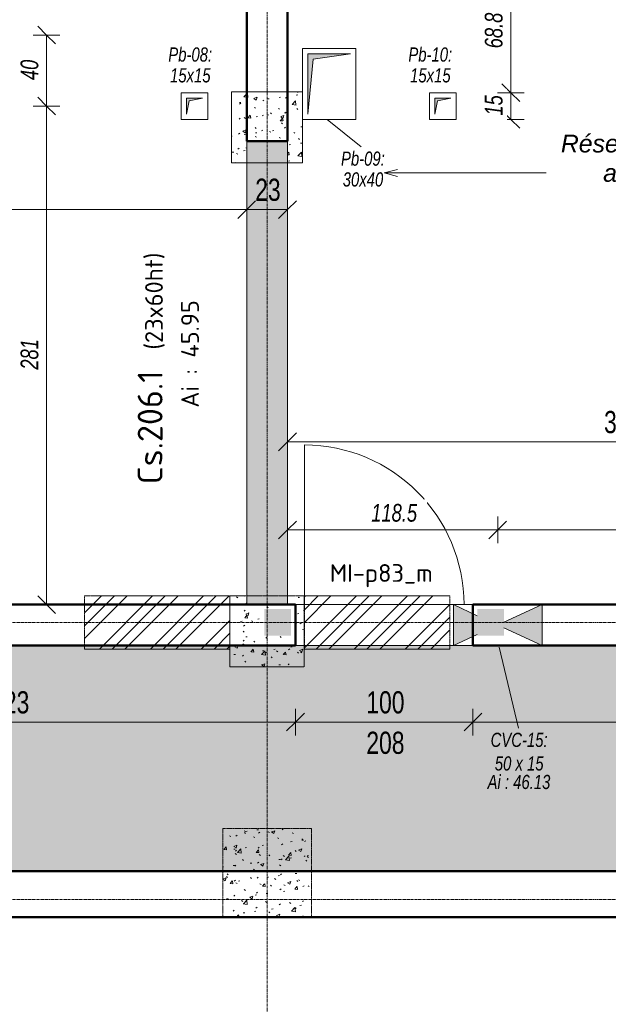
# Model space of a CAD drawing. Header units: millimetres. Extents: x 8507 to 240958, y -8745 to 78383.
# Tile 18 of 71: x 77779 to 81097, y 51283 to 56832. Entities that reach past the tile are written whole.
import ezdxf

# ---------------------------------------------------------------- set-up
doc = ezdxf.new("R2010")
doc.units = ezdxf.units.MM
doc.linetypes.add('Ligne de quadrillage', pattern=[22.225, 12.7, -3.175, 3.175, -3.175])
doc.linetypes.add('Tiret 1_16_', pattern=[3.175, 1.5875, -1.5875])
for name, color, linetype, lineweight in [('A-ANNO-DIMS', 211, 'Continuous', 9), ('A-ANNO-DIMS-50', 211, 'Continuous', 9), ('A-DETL-GENF', 92, 'Continuous', 5), ('A-DETL-MBND', 5, 'Continuous', 5), ('A-DOOR', 31, 'Continuous', 9), ('A-DOOR-IDEN', 31, 'Continuous', 9), ('A-GENM-IDEN', 13, 'Continuous', 9), ('A-WALL', 113, 'Continuous', 9), ('G-ANNO-TEXT', 231, 'Continuous', 9), ('S-BEAM-IDEN', 2, 'Continuous', 9), ('S-GRID', 1, 'Continuous', 9)]:
    doc.layers.add(name, color=color, linetype=linetype, lineweight=lineweight)
doc.styles.add('Arial Narrow_4', font='ARIALN.TTF', dxfattribs={"width": 0.9, "height": 125})
doc.styles.add('Arial Narrow_I', font='ARIALNI.TTF', dxfattribs={"width": 0.9, "height": 100})
doc.styles.add('Arial_I', font='ariali.ttf', dxfattribs={"height": 100})
doc.styles.add('Arial_I_2', font='ariali.ttf', dxfattribs={"width": 0.75, "height": 80})
doc.styles.add('ISOCPEUR', font='isocpeur.ttf', dxfattribs={"height": 100})
doc.styles.add('ISOCPEUR_B', font='txt', dxfattribs={"height": 140})
doc.dimstyles.new('AB6_1_50_-_GB', dxfattribs={"dimscale": 304.8, "dimtxt": 127.928872, "dimasz": 0.328084, "dimexe": 0.246063, "dimexo": 0.0625, "dimgap": 0.04101, "dimtad": 1, "dimdec": 0, "dimlfac": 0.1, "dimdsep": 46, "dimtxsty": 'Arial Narrow_4', "dimblk1": 'OBLIQUE', "dimblk2": 'OBLIQUE', "dimsah": 1, "dimcen": 0.09, "dimazin": 0, "dimtfac": 1, "dimtdec": 4, "dimtix": 1, "dimtmove": 0, "dimatfit": 3, "dimfxl": 0.246063, "dimfxlon": 1, "dimtvp": 1, "dimtolj": 1, "dimtzin": 0, "dimarcsym": 2})
doc.dimstyles.new('AB6_1_50_-_GB_1', dxfattribs={"dimscale": 304.8, "dimtxt": 127.928872, "dimasz": 0.328084, "dimexe": 0.246063, "dimexo": 0.0625, "dimgap": 0.04101, "dimtad": 1, "dimdec": 0, "dimlfac": 0.1, "dimdsep": 46, "dimtxsty": 'Arial Narrow_4', "dimblk1": 'OBLIQUE', "dimblk2": 'OBLIQUE', "dimsah": 1, "dimcen": 0.09, "dimazin": 0, "dimtfac": 1, "dimtdec": 4, "dimtix": 1, "dimtmove": 2, "dimatfit": 3, "dimfxl": 0.246063, "dimfxlon": 1, "dimtvp": 1, "dimtolj": 1, "dimtzin": 0, "dimarcsym": 2})
doc.dimstyles.new('AB6_1_50_-_GB_3', dxfattribs={"dimscale": 304.8, "dimtxt": 127.928872, "dimasz": 0.328084, "dimexe": 0.246063, "dimexo": 0.0625, "dimgap": 0.04101, "dimtad": 1, "dimdec": 0, "dimlfac": 0.1, "dimdsep": 46, "dimtxsty": 'Arial Narrow_4', "dimblk1": 'OBLIQUE', "dimblk2": 'OBLIQUE', "dimsah": 1, "dimcen": 0.09, "dimazin": 0, "dimtfac": 1, "dimtdec": 4, "dimtix": 1, "dimtmove": 0, "dimatfit": 3, "dimfxl": 0.246063, "dimfxlon": 1, "dimtvp": 1, "dimtolj": 1, "dimtzin": 0, "dimarcsym": 2})
doc.dimstyles.new('AB6_1_50_-_GB_Italique', dxfattribs={"dimscale": 304.8, "dimtxt": 102.343097, "dimasz": 0.328084, "dimexe": 0.246063, "dimexo": 0.0625, "dimgap": 0.057415, "dimtad": 1, "dimdec": 1, "dimlfac": 0.1, "dimrnd": 0.1, "dimdsep": 46, "dimtxsty": 'Arial Narrow_I', "dimblk1": 'OBLIQUE', "dimblk2": 'OBLIQUE', "dimsah": 1, "dimcen": 0.09, "dimazin": 0, "dimtfac": 1, "dimtdec": 4, "dimtix": 1, "dimtmove": 0, "dimatfit": 3, "dimfxl": 0.246063, "dimfxlon": 1, "dimtvp": 1, "dimtfill": 1, "dimtolj": 1, "dimtzin": 0, "dimarcsym": 2})
pattern_1 = [(45, (64631.8, -542.27), (-143.6841, 143.6841), []), (45, (64703.64, -542.27), (-143.6841, 143.6841), []), (45, (64775.48, -542.27), (-143.6841, 143.6841), [])]
pattern_2 = [(50, (64631.8, -542.27), (182.18467, -15.9391), [19.05, -209.55]), (355, (64631.8, -542.27), (-35.2424, 191.0566), [15.24, -167.64]), (100.451, (64646.98, -543.6), (146.9425, 175.1167), [16.19, -178.09]), (46.184, (64631.8, -491.47), (271.0789, -42.0433), [28.575, -314.325]), (96.636, (64654.4, -494.97), (237.4025, 247.4272), [24.285, -267.135]), (351.184, (64631.8, -491.47), (237.4046, 247.4251), [22.86, -251.46]), (21, (64657.2, -504.17), (151.61488, -102.2655), [19.05, -209.55]), (326, (64657.2, -504.17), (61.80236, 184.18774), [15.24, -167.64]), (71.451, (64669.83, -512.7), (213.41706, 81.92137), [16.19, -178.09]), (37.5, (64631.8, -542.27), (3.08832, 84.555076), [8.382, -157.226, 8.382, -161.798, -168.275]), (37.5, (64631.8, -542.27), (3.08832, 84.555076), [-335.788, 8.382, -159.893]), (7.5, (64631.8, -542.27), (66.81944, 100.18075), [8.382, -88.646, 8.382, -153.416, -64.135]), (7.5, (64631.8, -542.27), (66.81944, 100.18075), [-258.826, 8.382, -55.753]), (327.5, (64575.156, -542.27), (135.59049, -5.72891), [8.382, -55.118, 8.382, -189.738, -262.89]), (327.5, (64575.156, -542.27), (135.59049, -5.72891), [-261.62, 8.382, -254.508]), (317.5, (64549.76, -542.27), (148.12889, 25.42676), [8.382, -74.168, 8.382, -123.19, -186.69]), (317.5, (64549.76, -542.27), (148.12889, 25.42676), [-214.122, 8.382, -178.308])]

# ---------------------------------------------------------------- blocks, each defined once
blk = doc.blocks.new('Porte 1Vtl - MI-p83_m-3009844-R-1 variante')
at = {"layer": 'A-DOOR'}
blk.add_line((450, -115), (450, -1015), dxfattribs=at)
blk.add_arc((450, -115), 900, 180, 270, dxfattribs=at)
blk = doc.blocks.new('STR_RES-Dalle-Rectangulaire - Res 20x20-3068652-R-1 variante')
at = {"layer": 'A-DETL-MBND'}
blk.add_hatch(color=256, dxfattribs=at).paths.add_polyline_path([(-20.3, -43.1), (-5.3, 31.9), (69.7, 46.9), (-20.3, 46.9), (-20.3, 31.9)])
for p, q in [((-50.3, 76.9), (99.7, 76.9)), ((-50.3, -73.1), (-50.3, 76.9)), ((-50.3, 76.9), (99.7, 76.9)), ((-50.3, -73.1), (-50.3, 76.9)), ((99.7, 76.9), (-50.3, 76.9)), ((-50.3, 76.9), (99.7, 76.9)), ((-50.3, 76.9), (-50.3, -73.1)), ((-50.3, 76.9), (-50.3, -73.1)), ((99.7, 76.9), (99.7, -73.1)), ((99.7, 76.9), (99.7, -73.1)), ((99.7, -73.1), (99.7, 76.9)), ((99.7, 76.9), (99.7, -73.1)), ((-20.3, 46.9), (-20.3, -43.1)), ((69.7, 46.9), (-20.3, 46.9)), ((-20.3, 46.9), (-20.3, -43.1)), ((69.7, 46.9), (-20.3, 46.9)), ((-20.3, -43.1), (-5.3, 31.9)), ((-20.3, -43.1), (-5.3, 31.9)), ((-5.3, 31.9), (69.7, 46.9)), ((-5.3, 31.9), (69.7, 46.9)), ((99.7, -73.1), (-50.3, -73.1)), ((99.7, -73.1), (-50.3, -73.1)), ((99.7, -73.1), (-50.3, -73.1)), ((-50.3, -73.1), (99.7, -73.1))]:
    blk.add_line(p, q, dxfattribs=at)
blk = doc.blocks.new('STR_RES-Dalle-Rectangulaire - Res 20x20-3070543-R-1 variante')
at = {"layer": 'A-DETL-MBND'}
blk.add_hatch(color=256, dxfattribs=at).paths.add_polyline_path([(-95.3, -168.1), (-65.3, 141.9), (144.7, 171.9), (-95.3, 171.9), (-95.3, 141.9)])
for p, q in [((-125.3, 201.9), (174.7, 201.9)), ((-125.3, -198.1), (-125.3, 201.9)), ((-125.3, 201.9), (174.7, 201.9)), ((-125.3, -198.1), (-125.3, 201.9)), ((174.7, 201.9), (-125.3, 201.9)), ((-125.3, 201.9), (174.7, 201.9)), ((-125.3, 201.9), (-125.3, -198.1)), ((-125.3, 201.9), (-125.3, -198.1)), ((-95.3, 171.9), (-95.3, -168.1)), ((144.7, 171.9), (-95.3, 171.9)), ((-95.3, 171.9), (-95.3, -168.1)), ((144.7, 171.9), (-95.3, 171.9)), ((-65.3, 141.9), (144.7, 171.9)), ((-65.3, 141.9), (144.7, 171.9)), ((174.7, 201.9), (174.7, -198.1)), ((174.7, 201.9), (174.7, -198.1)), ((174.7, -198.1), (174.7, 201.9)), ((174.7, 201.9), (174.7, -198.1)), ((-95.3, -168.1), (-65.3, 141.9)), ((-95.3, -168.1), (-65.3, 141.9)), ((174.7, -198.1), (-125.3, -198.1)), ((174.7, -198.1), (-125.3, -198.1)), ((174.7, -198.1), (-125.3, -198.1)), ((-125.3, -198.1), (174.7, -198.1))]:
    blk.add_line(p, q, dxfattribs=at)
blk = doc.blocks.new('ECBIM_BIM_RESA VOILE RECTANGULAIRE - Resa_ 50x15-3130805-R-1 variante')
at = {"layer": 'A-DETL-MBND'}
for points in [[(13111.9, 53305.4), (13246.9, 53367.5), (13246.9, 53473.3), (13111.9, 53535.4)], [(13611.9, 53305.4), (13611.9, 53535.4), (13396.9, 53436.5), (13396.9, 53404.3)]]:
    blk.add_hatch(color=256, dxfattribs=at).paths.add_polyline_path(points)
for p, q in [((13111.9, 53535.4), (13246.9, 53473.3)), ((13111.9, 53305.4), (13111.9, 53535.4)), ((13396.9, 53436.5), (13611.9, 53535.4)), ((13611.9, 53535.4), (13611.9, 53305.4)), ((13611.9, 53305.4), (13396.9, 53404.3)), ((13246.9, 53367.5), (13111.9, 53305.4))]:
    blk.add_line(p, q, dxfattribs=at)
blk = doc.blocks.new('DIMBLOCK64-R-1 variante')
at = {"layer": 'A-ANNO-DIMS-50'}
for p, q in [((76103.7, 52873.5), (76103.7, 52948.5)), ((79333.7, 52873.5), (79333.7, 52948.5)), ((76103.7, 52873.5), (79333.7, 52873.5)), ((76103.7, 52873.5), (76103.7, 52798.5)), ((79333.7, 52873.5), (79333.7, 52798.5))]:
    blk.add_line(p, q, dxfattribs=at)
at = {"layer": 'A-ANNO-DIMS-50', "lineweight": 18}
for p, q in [((76103.7, 52873.5), (76153.7, 52923.5)), ((79333.7, 52873.5), (79383.7, 52923.5)), ((76103.7, 52873.5), (76053.7, 52823.5)), ((79333.7, 52873.5), (79283.7, 52823.5))]:
    blk.add_line(p, q, dxfattribs=at)
at = {"layer": 'A-ANNO-DIMS-50', "color": 0, "insert": (77618.1, 53047.5), "char_height": 125, "width": 241.237, "attachment_point": 1, "line_spacing_factor": 0.974696, "style": 'Arial Narrow_4'}
blk.add_mtext('323', dxfattribs=at)
blk = doc.blocks.new('_Oblique')
at = {"color": 0, "linetype": 'ByBlock', "lineweight": -2}
blk.add_line((-0.5, -0.5), (0.5, 0.5), dxfattribs=at)
blk = doc.blocks.new('DIMBLOCK65-R-1 variante')
at = {"layer": 'A-ANNO-DIMS-50'}
for p, q in [((79333.7, 52873.5), (79333.7, 52948.5)), ((80333.7, 52873.5), (80333.7, 52948.5)), ((79333.7, 52873.5), (80333.7, 52873.5)), ((79333.7, 52873.5), (79333.7, 52798.5)), ((80333.7, 52873.5), (80333.7, 52798.5))]:
    blk.add_line(p, q, dxfattribs=at)
at = {"layer": 'A-ANNO-DIMS-50', "lineweight": 18}
for p, q in [((79333.7, 52873.5), (79383.7, 52923.5)), ((80333.7, 52873.5), (80383.7, 52923.5)), ((79333.7, 52873.5), (79283.7, 52823.5)), ((80333.7, 52873.5), (80283.7, 52823.5))]:
    blk.add_line(p, q, dxfattribs=at)
at = {"layer": 'A-ANNO-DIMS-50', "color": 0, "char_height": 125, "width": 241.237, "attachment_point": 1, "line_spacing_factor": 0.974696, "style": 'Arial Narrow_4'}
for s, insert in [('100', (79733.1, 53047.5)), ('208', (79733.1, 52819.5))]:
    blk.add_mtext(s, dxfattribs=dict(at, insert=insert))
blk = doc.blocks.new('DIMBLOCK66-R-1 variante')
at = {"layer": 'A-ANNO-DIMS-50'}
for p, q in [((80333.7, 52873.5), (80333.7, 52948.5)), ((83333.7, 52873.5), (83333.7, 52948.5)), ((80333.7, 52873.5), (83333.7, 52873.5)), ((80333.7, 52873.5), (80333.7, 52798.5)), ((83333.7, 52873.5), (83333.7, 52798.5))]:
    blk.add_line(p, q, dxfattribs=at)
at = {"layer": 'A-ANNO-DIMS-50', "lineweight": 18}
for p, q in [((80333.7, 52873.5), (80383.7, 52923.5)), ((83333.7, 52873.5), (83383.7, 52923.5)), ((80333.7, 52873.5), (80283.7, 52823.5)), ((83333.7, 52873.5), (83283.7, 52823.5))]:
    blk.add_line(p, q, dxfattribs=at)
at = {"layer": 'A-ANNO-DIMS-50', "color": 0, "insert": (81733.1, 53047.5), "char_height": 125, "width": 241.237, "attachment_point": 1, "line_spacing_factor": 0.974696, "style": 'Arial Narrow_4'}
blk.add_mtext('300', dxfattribs=at)
blk = doc.blocks.new('DIMBLOCK119-R-1 variante')
at = {"layer": 'A-ANNO-DIMS-50'}
for p, q in [((79058.7, 55762.1), (79058.7, 55837.1)), ((79288.7, 55762.1), (79288.7, 55837.1)), ((79288.7, 55762.1), (79058.7, 55762.1)), ((79058.7, 55762.1), (79058.7, 55687.1)), ((79288.7, 55762.1), (79288.7, 55687.1))]:
    blk.add_line(p, q, dxfattribs=at)
at = {"layer": 'A-ANNO-DIMS-50', "lineweight": 18}
for p, q in [((79058.7, 55762.1), (79108.7, 55812.1)), ((79288.7, 55762.1), (79338.7, 55812.1)), ((79058.7, 55762.1), (79008.7, 55712.1)), ((79288.7, 55762.1), (79238.7, 55712.1))]:
    blk.add_line(p, q, dxfattribs=at)
at = {"layer": 'A-ANNO-DIMS-50', "color": 0, "insert": (79106.6, 55936.2), "char_height": 125, "width": 160.825, "attachment_point": 1, "line_spacing_factor": 0.974696, "style": 'Arial Narrow_4'}
blk.add_mtext('23', dxfattribs=at)
blk = doc.blocks.new('DIMBLOCK120-R-1 variante')
at = {"layer": 'A-ANNO-DIMS-50'}
for p, q in [((75033.7, 55762.1), (75033.7, 55837.1)), ((79058.7, 55762.1), (79058.7, 55837.1)), ((79058.7, 55762.1), (75033.7, 55762.1)), ((75033.7, 55762.1), (75033.7, 55687.1)), ((79058.7, 55762.1), (79058.7, 55687.1))]:
    blk.add_line(p, q, dxfattribs=at)
at = {"layer": 'A-ANNO-DIMS-50', "lineweight": 18}
for p, q in [((75033.7, 55762.1), (75083.7, 55812.1)), ((79058.7, 55762.1), (79108.7, 55812.1)), ((75033.7, 55762.1), (74983.7, 55712.1)), ((79058.7, 55762.1), (79008.7, 55712.1))]:
    blk.add_line(p, q, dxfattribs=at)
at = {"layer": 'A-ANNO-DIMS-50', "color": 0, "insert": (77104.9, 55936.2), "char_height": 125, "width": 241.237, "attachment_point": 1, "line_spacing_factor": 0.974696, "style": 'Arial Narrow_4'}
blk.add_mtext('403', dxfattribs=at)
blk = doc.blocks.new('DIMBLOCK255-R-1 variante')
at = {"layer": 'A-ANNO-DIMS-50', "lineweight": 18}
for p, q in [((77930.5, 56745.4), (77880.5, 56795.4)), ((77930.5, 56745.4), (77980.5, 56695.4)), ((77930.5, 56345.4), (77880.5, 56395.4)), ((77930.5, 56345.4), (77980.5, 56295.4))]:
    blk.add_line(p, q, dxfattribs=at)
at = {"layer": 'A-ANNO-DIMS-50'}
for p, q in [((77930.5, 56745.4), (77855.5, 56745.4)), ((77930.5, 56745.4), (77930.5, 56345.4)), ((77930.5, 56745.4), (78005.5, 56745.4)), ((77930.5, 56345.4), (77855.5, 56345.4)), ((77930.5, 56345.4), (78005.5, 56345.4))]:
    blk.add_line(p, q, dxfattribs=at)
at = {"layer": 'A-ANNO-DIMS-50', "color": 0, "insert": (77783.7, 56491.8), "char_height": 100, "width": 128.66, "attachment_point": 1, "rotation": 90, "line_spacing_factor": 0.974696, "style": 'Arial Narrow_I', "bg_fill": 3, "box_fill_scale": 1.25, "bg_fill_color": 256, "bg_fill_true_color": 13158600, "bg_fill_transparency": 0}
blk.add_mtext('40', dxfattribs=at)
blk = doc.blocks.new('DIMBLOCK256-R-1 variante')
at = {"layer": 'A-ANNO-DIMS-50', "lineweight": 18}
for p, q in [((77930.5, 56345.4), (77880.5, 56395.4)), ((77930.5, 56345.4), (77980.5, 56295.4)), ((77930.5, 53535.4), (77880.5, 53585.4)), ((77930.5, 53535.4), (77980.5, 53485.4))]:
    blk.add_line(p, q, dxfattribs=at)
at = {"layer": 'A-ANNO-DIMS-50'}
for p, q in [((77930.5, 56345.4), (77855.5, 56345.4)), ((77930.5, 56345.4), (77930.5, 53535.4)), ((77930.5, 56345.4), (78005.5, 56345.4)), ((77930.5, 53535.4), (77855.5, 53535.4)), ((77930.5, 53535.4), (78005.5, 53535.4))]:
    blk.add_line(p, q, dxfattribs=at)
at = {"layer": 'A-ANNO-DIMS-50', "color": 0, "insert": (77783.7, 54860), "char_height": 100, "width": 192.99, "attachment_point": 1, "rotation": 90, "line_spacing_factor": 0.974696, "style": 'Arial Narrow_I', "bg_fill": 3, "box_fill_scale": 1.25, "bg_fill_color": 256, "bg_fill_true_color": 13158600, "bg_fill_transparency": 0}
blk.add_mtext('281', dxfattribs=at)
blk = doc.blocks.new('DIMBLOCK265-R-1 variante')
at = {"layer": 'A-ANNO-DIMS-50', "lineweight": 18}
for p, q in [((80547.7, 56420.4), (80497.7, 56470.4)), ((80547.7, 56420.4), (80597.7, 56370.4)), ((80547.7, 56270.4), (80497.7, 56320.4)), ((80547.7, 56270.4), (80597.7, 56220.4))]:
    blk.add_line(p, q, dxfattribs=at)
at = {"layer": 'A-ANNO-DIMS-50'}
for p, q in [((80547.7, 56420.4), (80472.7, 56420.4)), ((80547.7, 56270.4), (80547.7, 56420.4)), ((80547.7, 56420.4), (80622.7, 56420.4)), ((80547.7, 56270.4), (80472.7, 56270.4)), ((80547.7, 56270.4), (80622.7, 56270.4))]:
    blk.add_line(p, q, dxfattribs=at)
at = {"layer": 'A-ANNO-DIMS-50', "color": 0, "insert": (80400.9, 56291.8), "char_height": 100, "width": 128.66, "attachment_point": 1, "rotation": 90, "line_spacing_factor": 0.974696, "style": 'Arial Narrow_I', "bg_fill": 3, "box_fill_scale": 1.25, "bg_fill_color": 256, "bg_fill_true_color": 13158600, "bg_fill_transparency": 0}
blk.add_mtext('15', dxfattribs=at)
blk = doc.blocks.new('DIMBLOCK266-R-1 variante')
at = {"layer": 'A-ANNO-DIMS-50', "lineweight": 18}
for p, q in [((80547.7, 57108.6), (80497.7, 57158.6)), ((80547.7, 57108.6), (80597.7, 57058.6)), ((80547.7, 56420.4), (80497.7, 56470.4)), ((80547.7, 56420.4), (80597.7, 56370.4))]:
    blk.add_line(p, q, dxfattribs=at)
at = {"layer": 'A-ANNO-DIMS-50'}
for p, q in [((80547.7, 57108.6), (80472.7, 57108.6)), ((80547.7, 56420.4), (80547.7, 57108.6)), ((80547.7, 57108.6), (80622.7, 57108.6)), ((80547.7, 56420.4), (80472.7, 56420.4)), ((80547.7, 56420.4), (80622.7, 56420.4))]:
    blk.add_line(p, q, dxfattribs=at)
at = {"layer": 'A-ANNO-DIMS-50', "color": 0, "insert": (80400.9, 56671.1), "char_height": 100, "width": 224.18, "attachment_point": 1, "rotation": 90, "line_spacing_factor": 0.974696, "style": 'Arial Narrow_I', "bg_fill": 3, "box_fill_scale": 1.25, "bg_fill_color": 256, "bg_fill_true_color": 13158600, "bg_fill_transparency": 0}
blk.add_mtext('68.8', dxfattribs=at)
blk = doc.blocks.new('DIMBLOCK310-R-1 variante')
at = {"layer": 'A-ANNO-DIMS-50'}
for p, q in [((79288.7, 53956.4), (79288.7, 54031.4)), ((80473.7, 53956.4), (80473.7, 54031.4)), ((79288.7, 53956.4), (80473.7, 53956.4)), ((79288.7, 53956.4), (79288.7, 53881.4)), ((80473.7, 53956.4), (80473.7, 53881.4))]:
    blk.add_line(p, q, dxfattribs=at)
at = {"layer": 'A-ANNO-DIMS-50', "lineweight": 18}
for p, q in [((79288.7, 53956.4), (79338.7, 54006.4)), ((80473.7, 53956.4), (80523.7, 54006.4)), ((79288.7, 53956.4), (79238.7, 53906.4)), ((80473.7, 53956.4), (80423.7, 53906.4))]:
    blk.add_line(p, q, dxfattribs=at)
at = {"layer": 'A-ANNO-DIMS-50', "color": 0, "insert": (79760.9, 54103.2), "char_height": 100, "width": 288.51, "attachment_point": 1, "line_spacing_factor": 0.974696, "style": 'Arial Narrow_I', "bg_fill": 3, "box_fill_scale": 1.25, "bg_fill_color": 256, "bg_fill_true_color": 13158600, "bg_fill_transparency": 0}
blk.add_mtext('118.5', dxfattribs=at)
blk = doc.blocks.new('DIMBLOCK311-R-1 variante')
at = {"layer": 'A-ANNO-DIMS-50'}
for p, q in [((80473.7, 53956.4), (80473.7, 54031.4)), ((83058.7, 53956.4), (83058.7, 54031.4)), ((80473.7, 53956.4), (83058.7, 53956.4)), ((80473.7, 53956.4), (80473.7, 53881.4)), ((83058.7, 53956.4), (83058.7, 53881.4))]:
    blk.add_line(p, q, dxfattribs=at)
at = {"layer": 'A-ANNO-DIMS-50', "lineweight": 18}
for p, q in [((80473.7, 53956.4), (80523.7, 54006.4)), ((83058.7, 53956.4), (83108.7, 54006.4)), ((80473.7, 53956.4), (80423.7, 53906.4)), ((83058.7, 53956.4), (83008.7, 53906.4))]:
    blk.add_line(p, q, dxfattribs=at)
at = {"layer": 'A-ANNO-DIMS-50', "color": 0, "insert": (81645.9, 54103.2), "char_height": 100, "width": 288.51, "attachment_point": 1, "line_spacing_factor": 0.974696, "style": 'Arial Narrow_I', "bg_fill": 3, "box_fill_scale": 1.25, "bg_fill_color": 256, "bg_fill_true_color": 13158600, "bg_fill_transparency": 0}
blk.add_mtext('258.5', dxfattribs=at)
blk = doc.blocks.new('DIMBLOCK359-R-1 variante')
at = {"layer": 'A-ANNO-DIMS-50'}
for p, q in [((79288.7, 54453.2), (79288.7, 54528.2)), ((83058.7, 54453.2), (83058.7, 54528.2)), ((83058.7, 54453.2), (79288.7, 54453.2)), ((79288.7, 54453.2), (79288.7, 54378.2)), ((83058.7, 54453.2), (83058.7, 54378.2))]:
    blk.add_line(p, q, dxfattribs=at)
at = {"layer": 'A-ANNO-DIMS-50', "lineweight": 18}
for p, q in [((79288.7, 54453.2), (79338.7, 54503.2)), ((83058.7, 54453.2), (83108.7, 54503.2)), ((79288.7, 54453.2), (79238.7, 54403.2)), ((83058.7, 54453.2), (83008.7, 54403.2))]:
    blk.add_line(p, q, dxfattribs=at)
at = {"layer": 'A-ANNO-DIMS-50', "color": 0, "insert": (81073.1, 54627.2), "char_height": 125, "width": 241.237, "attachment_point": 1, "line_spacing_factor": 0.974696, "style": 'Arial Narrow_4'}
blk.add_mtext('377', dxfattribs=at)

msp = doc.modelspace()

# ---------------------------------------------------------------- hatches: boundary and pattern name
at = {"layer": 'A-DETL-GENF'}
for points in [[(79158.65, 53360.4), (79308.65, 53360.4), (79308.65, 53510.4), (79158.65, 53510.4)], [(80358.65, 53360.4), (80508.65, 53360.4), (80508.65, 53510.4), (80358.65, 53510.4)]]:
    msp.add_hatch(color=8, dxfattribs=at).paths.add_polyline_path(points)
at = {"layer": 'A-DETL-MBND', "linetype": 'Tiret 1_16_'}
h = msp.add_hatch(dxfattribs=at)
h.set_pattern_fill('FP_14', style=0, pattern_type=2)
h.set_pattern_definition(pattern_2)
h.paths.add_polyline_path([(78973.65, 56025.31), (79058.65, 56025.31), (79058.65, 56148.56), (79288.65, 56148.56), (79288.65, 56025.31), (79373.65, 56025.31), (79373.65, 56425.31), (78973.65, 56425.31)])
at = {"layer": 'A-DETL-MBND'}
msp.add_hatch(color=254, dxfattribs=at).paths.add_polyline_path([(79058.65, 53535.4), (79288.65, 53535.4), (79288.65, 56148.56), (79058.65, 56148.56), (79058.65, 53902.5)])
at = {"layer": 'A-DETL-MBND', "linetype": 'Tiret 1_16_'}
h = msp.add_hatch(dxfattribs=at)
h.set_pattern_fill('FP_13', style=0, pattern_type=2)
h.set_pattern_definition(pattern_1)
h.paths.add_polyline_path([(78143.65, 53285.4), (78963.23, 53285.4), (78963.23, 53585.4), (78143.65, 53585.4)])
h = msp.add_hatch(dxfattribs=at)
h.set_pattern_fill('FP_14', style=0, pattern_type=2)
h.set_pattern_definition(pattern_2)
h.paths.add_polyline_path([(79383.23, 53185.4), (79383.23, 53585.4), (79288.65, 53585.4), (79288.65, 53535.4), (79058.65, 53535.4), (79058.65, 53585.4), (78963.23, 53585.4), (78963.23, 53185.4), (79308.65, 53185.4)])
h.paths.add_polyline_path([(79158.65, 53360.4), (79158.65, 53510.4), (79308.65, 53510.4), (79308.65, 53360.4)])
h = msp.add_hatch(dxfattribs=at)
h.set_pattern_fill('FP_13', style=0, pattern_type=2)
h.set_pattern_definition(pattern_1)
h.paths.add_polyline_path([(79383.65, 53285.4), (80203.23, 53285.4), (80203.23, 53585.4), (79383.65, 53585.4)])
at = {"layer": 'A-DETL-MBND'}
h = msp.add_hatch(dxfattribs=at)
h.set_pattern_fill('FP_18', color=8, style=0, pattern_type=2)
h.set_pattern_definition([(0, (64631.8, -542.27), (0, 101.6), [3.353, -98.247]), (0, (64682.6, -491.47), (0, 101.6), [3.353, -98.247])])
h.paths.add_polyline_path([(95098.65, 52033.73), (95098.65, 52048.73), (95248.65, 52048.73), (95248.65, 52033.73), (95304.43, 52033.73), (95303.67, 53305.4), (63273.65, 53305.4), (63274.42, 52033.73), (89812.49, 52033.73)])
at = {"layer": 'A-DETL-MBND', "linetype": 'Tiret 1_16_'}
h = msp.add_hatch(dxfattribs=at)
h.set_pattern_fill('FP_14', style=0, pattern_type=2)
h.set_pattern_definition(pattern_2)
h.paths.add_polyline_path([(78923.65, 51773.73), (79423.65, 51773.73), (79423.65, 52273.73), (78923.65, 52273.73)])

# ---------------------------------------------------------------- linework, layer by layer
at = {"layer": 'A-DETL-MBND', "color": 7, "linetype": 'Tiret 1_16_'}
for p, q in [((78973.65, 56025.31), (78973.65, 56425.31)), ((78973.65, 56425.31), (79373.65, 56425.31)), ((79373.65, 56425.31), (78973.65, 56425.31)), ((78973.65, 56425.31), (78973.65, 56025.31)), ((79373.65, 56425.31), (79373.65, 56025.31)), ((79373.65, 56025.31), (79373.65, 56425.31)), ((79373.65, 56025.31), (78973.65, 56025.31)), ((78973.65, 56025.31), (79373.65, 56025.31)), ((78143.65, 53585.4), (79383.23, 53585.4)), ((79383.23, 53585.4), (78143.65, 53585.4)), ((78143.65, 53285.4), (78143.65, 53585.4)), ((78143.65, 53585.4), (78143.65, 53285.4)), ((78963.23, 53585.4), (78963.23, 53285.4)), ((78963.23, 53585.4), (78963.23, 53285.4)), ((78963.23, 53185.4), (78963.23, 53585.4)), ((78963.23, 53585.4), (78963.23, 53185.4)), ((79383.23, 53585.4), (79383.23, 53185.4)), ((79383.23, 53185.4), (79383.23, 53585.4)), ((79383.65, 53585.4), (80203.23, 53585.4)), ((80203.23, 53585.4), (79383.65, 53585.4)), ((79383.65, 53285.4), (79383.65, 53585.4)), ((79383.65, 53585.4), (79383.65, 53285.4)), ((80203.23, 53585.4), (80203.23, 53285.4)), ((80203.23, 53585.4), (80203.23, 53285.4)), ((78143.65, 53285.4), (78963.23, 53285.4)), ((78963.23, 53285.4), (78143.65, 53285.4)), ((79383.65, 53285.4), (80203.23, 53285.4)), ((80203.23, 53285.4), (79383.65, 53285.4)), ((79383.23, 53185.4), (78963.23, 53185.4)), ((78963.23, 53185.4), (79383.23, 53185.4)), ((78923.65, 51773.73), (78923.65, 52273.73)), ((78923.65, 52273.73), (79423.65, 52273.73)), ((79423.65, 52273.73), (78923.65, 52273.73)), ((78923.65, 52273.73), (78923.65, 51773.73)), ((79423.65, 52273.73), (79423.65, 51773.73)), ((79423.65, 51773.73), (79423.65, 52273.73)), ((79423.65, 51773.73), (78923.65, 51773.73)), ((78923.65, 51773.73), (79423.65, 51773.73))]:
    msp.add_line(p, q, dxfattribs=at)
at = {"layer": 'A-DETL-MBND', "color": 7}
for p, q in [((79058.65, 56148.56), (79288.65, 56148.56)), ((79058.65, 53535.4), (79058.65, 56148.56)), ((79058.65, 53535.4), (79058.65, 56148.56)), ((79288.65, 56148.56), (79058.65, 56148.56)), ((79288.65, 56148.56), (79288.65, 53535.4)), ((79288.65, 53535.4), (79288.65, 56148.56)), ((79288.65, 53535.4), (79058.65, 53535.4)), ((79058.65, 53535.4), (79288.65, 53535.4))]:
    msp.add_line(p, q, dxfattribs=at)
at = {"layer": 'A-DETL-MBND'}
for p, q in [((80223.65, 53535.4), (80723.65, 53535.4)), ((80723.65, 53535.4), (80223.65, 53535.4)), ((80223.65, 53305.4), (80223.65, 53535.4)), ((80223.65, 53535.4), (80223.65, 53305.4)), ((80723.65, 53535.4), (80723.65, 53305.4)), ((80723.65, 53535.4), (80723.65, 53305.4)), ((63446.65, 53305.4), (95303.67, 53305.4)), ((91058.68, 53305.4), (74803.65, 53305.4)), ((80223.65, 53305.4), (80723.65, 53305.4)), ((80723.65, 53305.4), (80223.65, 53305.4))]:
    msp.add_line(p, q, dxfattribs=at)
at = {"layer": 'A-GENM-IDEN'}
for p, q in [((79512.95, 56270.26), (79703.22, 56115.14)), ((80482.44, 53295.01), (80590.88, 52839.25))]:
    msp.add_line(p, q, dxfattribs=at)
at = {"layer": 'A-WALL', "lineweight": 50}
for p, q in [((79058.65, 56148.56), (79058.65, 60488.56)), ((79288.65, 60488.56), (79288.65, 56148.56)), ((79288.65, 56148.56), (79058.65, 56148.56)), ((76103.65, 53535.4), (79333.65, 53535.4)), ((79333.65, 53535.4), (79333.65, 53305.4)), ((80333.65, 53305.4), (80333.65, 53535.4)), ((80333.65, 53535.4), (83058.65, 53535.4)), ((79333.65, 53305.4), (76103.65, 53305.4)), ((83333.65, 53305.4), (80333.65, 53305.4)), ((63273.65, 52033.73), (95073.65, 52033.73)), ((95303.65, 51773.73), (59423.65, 51773.73))]:
    msp.add_line(p, q, dxfattribs=at)
at = {"layer": 'A-WALL'}
for p, q in [((74803.65, 53535.4), (91383.23, 53535.4)), ((79333.65, 53535.4), (79333.65, 53305.4)), ((88813.65, 53305.4), (67333.65, 53305.4)), ((80333.65, 53305.4), (80333.65, 53305.4))]:
    msp.add_line(p, q, dxfattribs=at)
at = {"layer": 'G-ANNO-TEXT', "color": 20}
for q in [(79907.95, 55988.53), (79907.95, 55948.34), (80746.79, 55968.44)]:
    msp.add_line((79832.95, 55968.44), q, dxfattribs=at)
at = {"layer": 'S-GRID', "linetype": 'Ligne de quadrillage'}
for p, q in [((79173.65, 47292.72), (79173.65, 65870.79)), ((48070.04, 53435.4), (102467.67, 53435.4)), ((48070.04, 51873.73), (102467.67, 51873.73))]:
    msp.add_line(p, q, dxfattribs=at)

# ---------------------------------------------------------------- block references
at = {"layer": 'A-DETL-MBND'}
for name, p in [('STR_RES-Dalle-Rectangulaire - Res 20x20-3070543-R-1 variante', (79498.93, 56468.54)), ('STR_RES-Dalle-Rectangulaire - Res 20x20-3068652-R-1 variante', (78738.93, 56343.54)), ('STR_RES-Dalle-Rectangulaire - Res 20x20-3068652-R-1 variante', (80138.93, 56343.54)), ('ECBIM_BIM_RESA VOILE RECTANGULAIRE - Resa_ 50x15-3130805-R-1 variante', (67111.75, 0))]:
    msp.add_blockref(name, p, dxfattribs=at)
at = {"layer": 'A-DOOR', "rotation": 180}
msp.add_blockref('Porte 1Vtl - MI-p83_m-3009844-R-1 variante', (79833.65, 53420.4), dxfattribs=at)

# ---------------------------------------------------------------- texts
at = {"layer": 'A-DOOR-IDEN', "insert": (79526.95, 53763.79), "char_height": 100, "width": 725.5272, "attachment_point": 1, "style": 'ISOCPEUR'}
msp.add_mtext('MI-p83_m', dxfattribs=at)
at = {"layer": 'A-GENM-IDEN', "char_height": 80, "attachment_point": 1, "style": 'Arial_I_2'}
for s, insert, width in [('Pb-08:', (78616.64, 56676.02), 306.6455), ('Pb-10:', (79969.96, 56676.02), 306.6455), ('15x15', (78626.39, 56558.83), 282.5948), ('15x15', (79979.71, 56558.83), 282.5948), ('Pb-09:', (79590.24, 56089.3), 306.6455), ('30x40', (79599.99, 55972.11), 282.5948), ('CVC-15:', (80433.6, 52813.42), 399.8416), ('50 x 15', (80457.22, 52680.61), 342.7214), ('Ai : 46.13', (80416.35, 52576.18), 441.9302)]:
    msp.add_mtext(s, dxfattribs=dict(at, insert=insert, width=width))
at = {"layer": 'G-ANNO-TEXT', "color": 1, "char_height": 100, "attachment_point": 1, "style": 'Arial_I', "bg_fill": 3, "box_fill_scale": 1.25, "bg_fill_color": 256, "bg_fill_true_color": 13158600, "bg_fill_transparency": 0}
for s, insert, width in [('Réservation décalée ', (80829.87, 56184.15), 1623.4172), ('au nu du plot', (81067.99, 56018.78), 1002.1094)]:
    msp.add_mtext(s, dxfattribs=dict(at, insert=insert, width=width))
at = {"layer": 'S-BEAM-IDEN', "attachment_point": 1, "rotation": 90}
for s, insert, char_height, width, style in [('(23x60ht)', (78485.94, 54972.93), 100, 701.4766, 'ISOCPEUR'), ('Ai : 45.95', (78688.95, 54645.79), 100, 737.5525, 'ISOCPEUR'), ('Cs.206.1', (78444.07, 54214.41), 140, 825.7381, 'ISOCPEUR_B')]:
    msp.add_mtext(s, dxfattribs=dict(at, insert=insert, char_height=char_height, width=width, style=style))

# ---------------------------------------------------------------- dimensions: what is measured, and where the dimension line sits
at = {"layer": 'A-ANNO-DIMS'}
for base, p1, p2, angle, dimstyle, override, picture, middle in [((77930.47, 56345.4), (77855.47, 56745.4), (77855.47, 56345.4), 90, 'AB6_1_50_-_GB_Italique', {"dimpost": '<>', "dimfxl": 400}, 'DIMBLOCK255-R-1 variante', (77861.91, 56545.4)), ((80547.69, 56420.4), (80472.69, 56270.4), (80472.69, 56420.4), 90, 'AB6_1_50_-_GB_Italique', {"dimpost": '<>', "dimfxl": 150}, 'DIMBLOCK265-R-1 variante', (80479.13, 56345.4)), ((79288.65, 54453.15), (83058.65, 54378.15), (79288.65, 54378.15), 0, 'AB6_1_50_-_GB_3', {"dimpost": '<>', "dimfxl": 3770}, 'DIMBLOCK359-R-1 variante', (81173.65, 54529.48)), ((83333.65, 52873.49), (80333.65, 52948.49), (83333.65, 52948.49), 0, 'AB6_1_50_-_GB', {"dimpost": '<>', "dimfxl": 3000}, 'DIMBLOCK66-R-1 variante', (81833.65, 52949.81))]:
    dim = msp.add_linear_dim(base=base, p1=p1, p2=p2, angle=angle, dimstyle=dimstyle, override=override, dxfattribs=at)
    dim.commit()
    dim.dimension.update_dxf_attribs({"geometry": picture, "text_midpoint": middle})
dim = msp.add_linear_dim(base=(75033.65422726, 55762.10890774), p1=(79058.65422748, 55687.10890774), p2=(75033.65422726, 55687.10890774), dimstyle='AB6_1_50_-_GB_1', override={"dimpost": '<>', "dimfxl": 4025}, dxfattribs=at)
dim.commit()
dim.dimension.update_dxf_attribs({"geometry": 'DIMBLOCK120-R-1 variante', "text_midpoint": (77225.55379616, 55852.82668061), "dimtype": 160, "text_rotation": 360})
for base, p1, p2, override, picture, middle in [((79058.65, 55762.11), (79288.65, 55687.11), (79058.65, 55687.11), {"dimpost": '<>', "dimfxl": 230}, 'DIMBLOCK119-R-1 variante', (79173.65, 55838.43)), ((79333.65, 52873.49), (76103.65, 52948.49), (79333.65, 52948.49), {"dimpost": '<>', "dimfxl": 3230}, 'DIMBLOCK64-R-1 variante', (77718.65, 52949.81))]:
    dim = msp.add_linear_dim(base=base, p1=p1, p2=p2, dimstyle='AB6_1_50_-_GB', override=override, dxfattribs=at)
    dim.commit()
    dim.dimension.update_dxf_attribs({"geometry": picture, "text_midpoint": middle})
dim = msp.add_linear_dim(base=(80333.65, 52873.49), p1=(79333.65, 52948.49), p2=(80333.65, 52948.49), text='<>\\X208', dimstyle='AB6_1_50_-_GB', override={"dimpost": '<>', "dimfxl": 1000}, dxfattribs=at)
dim.commit()
dim.dimension.update_dxf_attribs({"geometry": 'DIMBLOCK65-R-1 variante', "text_midpoint": (79833.65, 52873.49)})

# ---------------------------------------------------------------- next in the draw order: dimensions: what is measured, and where the dimension line sits
for base, p1, p2, override, picture, middle in [((80547.69, 57108.56), (80472.69, 56420.4), (80472.69, 57108.56), {"dimpost": '<>', "dimfxl": 688.163046}, 'DIMBLOCK266-R-1 variante', (80479.13, 56764.48)), ((77930.47, 53535.4), (77855.47, 56345.4), (78005.47, 53535.4), {"dimpost": '<>', "dimfxl": 2814.000711}, 'DIMBLOCK256-R-1 variante', (77861.91, 54940.4))]:
    dim = msp.add_linear_dim(base=base, p1=p1, p2=p2, angle=90, dimstyle='AB6_1_50_-_GB_Italique', override=override, dxfattribs=at)
    dim.commit()
    dim.dimension.update_dxf_attribs({"geometry": picture, "text_midpoint": middle})
dim = msp.add_linear_dim(base=(80473.65, 53956.42), p1=(79288.65, 54031.42), p2=(80473.65, 53881.42), dimstyle='AB6_1_50_-_GB_Italique', override={"dimpost": '<>', "dimfxl": 1194.455943}, dxfattribs=at)
dim.commit()
dim.dimension.update_dxf_attribs({"geometry": 'DIMBLOCK310-R-1 variante', "text_midpoint": (79881.15, 54024.98)})

# ---------------------------------------------------------------- next in the draw order: dimensions: what is measured, and where the dimension line sits
dim = msp.add_linear_dim(base=(83058.65, 53956.42), p1=(80473.65, 53881.42), p2=(83058.65, 54031.42), dimstyle='AB6_1_50_-_GB_Italique', override={"dimpost": '<>', "dimfxl": 2589.348374}, dxfattribs=at)
dim.commit()
dim.dimension.update_dxf_attribs({"geometry": 'DIMBLOCK311-R-1 variante', "text_midpoint": (81766.15, 54024.98)})

doc.saveas('drawing.dxf')
